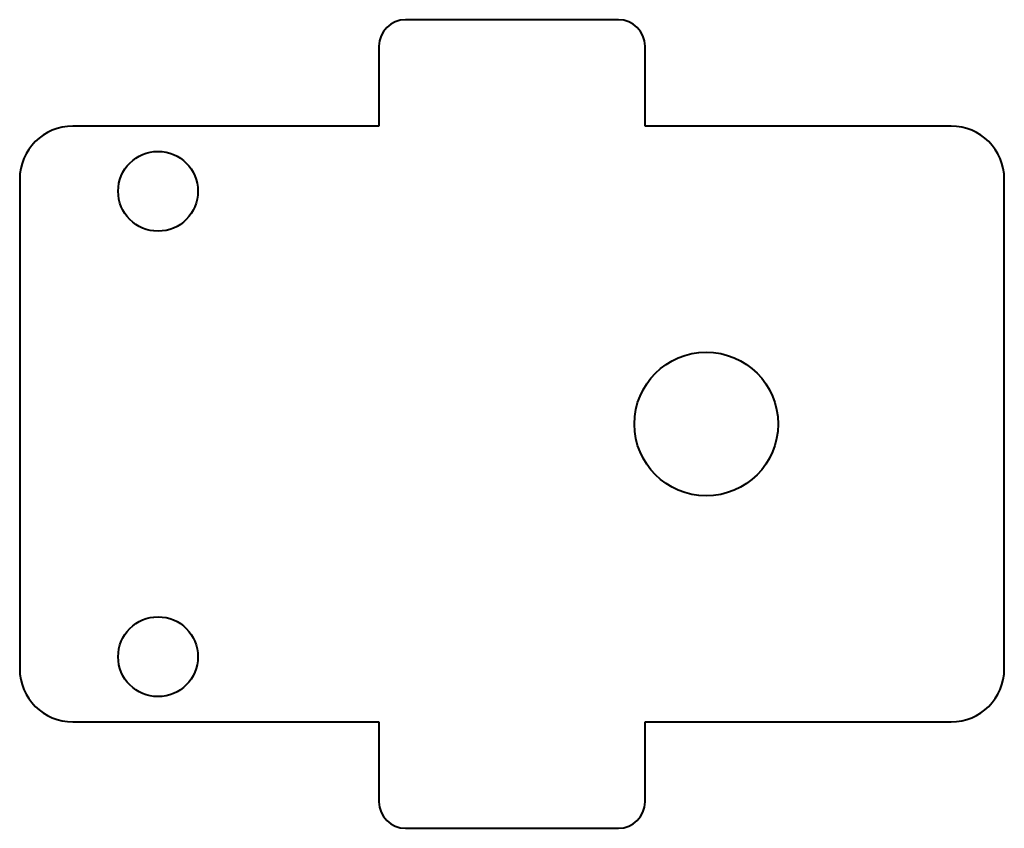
# Model space of a CAD drawing. Header units: millimetres. Extents: x -18.5 to 18.5, y -15.2 to 15.2.
import ezdxf

# ---------------------------------------------------------------- set-up
doc = ezdxf.new("R2010")
doc.units = ezdxf.units.MM
doc.layers.add('ModelSketch_Visible', color=7, linetype='Continuous', lineweight=40)

msp = doc.modelspace()

# ---------------------------------------------------------------- linework, layer by layer
at = {"layer": 'ModelSketch_Visible'}
for p, q in [((4, 15.2), (-4, 15.2)), ((-5, 14.2), (-5, 11.2)), ((5, 11.2), (5, 14.2)), ((-5, 11.2), (-16.5, 11.2)), ((16.5, 11.2), (5, 11.2)), ((-18.5, 9.2), (-18.5, -9.2)), ((18.5, -9.2), (18.5, 9.2)), ((-16.5, -11.2), (-5, -11.2)), ((-5, -11.2), (-5, -14.2)), ((5, -14.2), (5, -11.2)), ((5, -11.2), (16.5, -11.2)), ((-4, -15.2), (4, -15.2))]:
    msp.add_line(p, q, dxfattribs=at)
for centre, radius in [((-13.3, 8.75), 1.5), ((7.3, 0), 2.7), ((-13.3, -8.75), 1.5)]:
    msp.add_circle(centre, radius, dxfattribs=at)
for centre, radius, start, end in [((-4, 14.2), 1, 90, 180), ((4, 14.2), 1, 0, 90), ((-16.5, 9.2), 2, 90, 180), ((16.5, 9.2), 2, 0, 90), ((-16.5, -9.2), 2, 180, 270), ((16.5, -9.2), 2, 270, 0), ((-4, -14.2), 1, 180, 270), ((4, -14.2), 1, 270, 0)]:
    msp.add_arc(centre, radius, start, end, dxfattribs=at)

doc.saveas('drawing.dxf')
